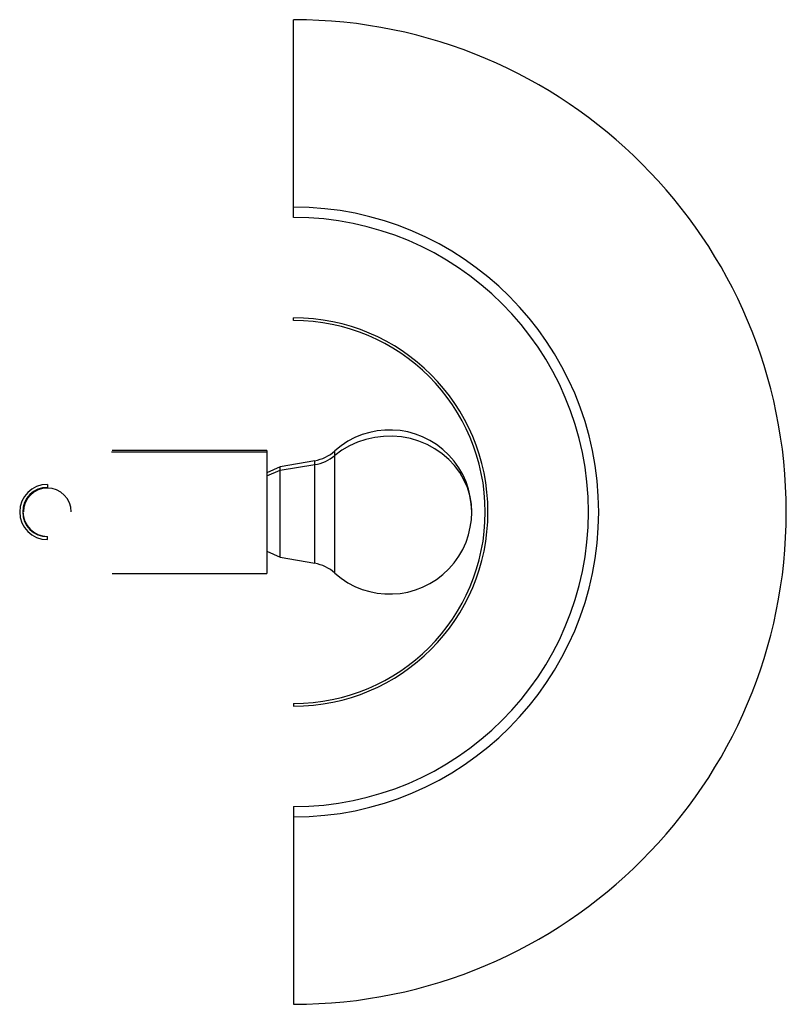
# Paper-space layout '_Superior' of a CAD drawing. Header units: millimetres. Extents: x -100 to 180, y -180 to 180.
import ezdxf

# ---------------------------------------------------------------- set-up
doc = ezdxf.new("R2010")
doc.units = ezdxf.units.MM

psp = doc.layouts.new('_Superior')

# ---------------------------------------------------------------- linework, layer by layer
at = {"color": 7, "linetype": 'Continuous', "lineweight": 25}
for p, q in [((-0.02, 107.7), (-0.02, 180)), ((-0.02, 70), (-0.02, 71)), ((-9.75, 22.5), (-66.31, 22.5)), ((-9.75, 22.5), (-9.75, -22.5)), ((7.67, 18.75), (-4.94, 16.5)), ((-4.94, 16.5), (-9.75, 14.36)), ((-4.94, 15.25), (7.67, 17.33)), ((-4.94, -16.5), (-4.94, 16.5)), ((-90, 10.1), (-90, 8.9)), ((-90, -10.1), (-90, -8.9)), ((-9.75, -14.36), (-4.94, -16.5)), ((-4.94, -16.5), (7.67, -18.75)), ((-66.31, -22.5), (-9.75, -22.5)), ((-0.02, -70), (-0.02, -71)), ((-0.02, -107.7), (-0.02, -180))]:
    psp.add_line(p, q, dxfattribs=at)
at = {"color": 8, "linetype": 'Continuous', "lineweight": 25}
for p, q in [((-9.75, 21.9), (-66.51, 21.9)), ((15.04, -22.34), (15.04, 22.34)), ((7.67, -18.75), (7.67, 18.75)), ((-9.75, 13.27), (-4.94, 15.25))]:
    psp.add_line(p, q, dxfattribs=at)
at = {"color": 7, "linetype": 'Continuous', "lineweight": 25, "flags": 128}
psp.add_lwpolyline([(65.06, 0), (64.88, 3.03), (64.34, 6.03), (63.45, 8.95), (62.22, 11.77), (60.67, 14.44), (58.81, 16.95), (56.66, 19.24), (54.25, 21.31), (51.61, 23.12), (48.78, 24.66), (45.78, 25.9), (42.65, 26.83), (39.43, 27.43), (36.16, 27.71), (32.87, 27.65), (29.61, 27.27), (26.42, 26.55), (23.33, 25.52), (20.38, 24.18), (17.61, 22.55), (15.04, 20.65)], dxfattribs=at)
at = {"color": 7, "linetype": 'Continuous', "lineweight": 25}
for centre, radius, start, end in [((-0.02, 0), 180, 270, 90), ((-0.02, 0), 111.47, 270, 90), ((-0.02, 0), 107.7, 270, 90), ((-0.02, 0), 71, 270, 90), ((-0.02, 0), 70, 270, 90), ((35.06, 0), 30, 228.1443, 131.8557), ((5.03, 33.52), 15, 280.1202, 311.8557), ((5.2, 32.65), 15.52, 279.1509, 309.3558), ((-90, 0), 10.1, 90, 270), ((-90, 0), 9, 90, 270), ((-90, 0), 8.9, 90, 270), ((-90, 0), 8.75, 0, 180), ((5.03, -33.52), 15, 48.1443, 79.8798)]:
    psp.add_arc(centre, radius, start, end, dxfattribs=at)

doc.saveas('drawing.dxf')
